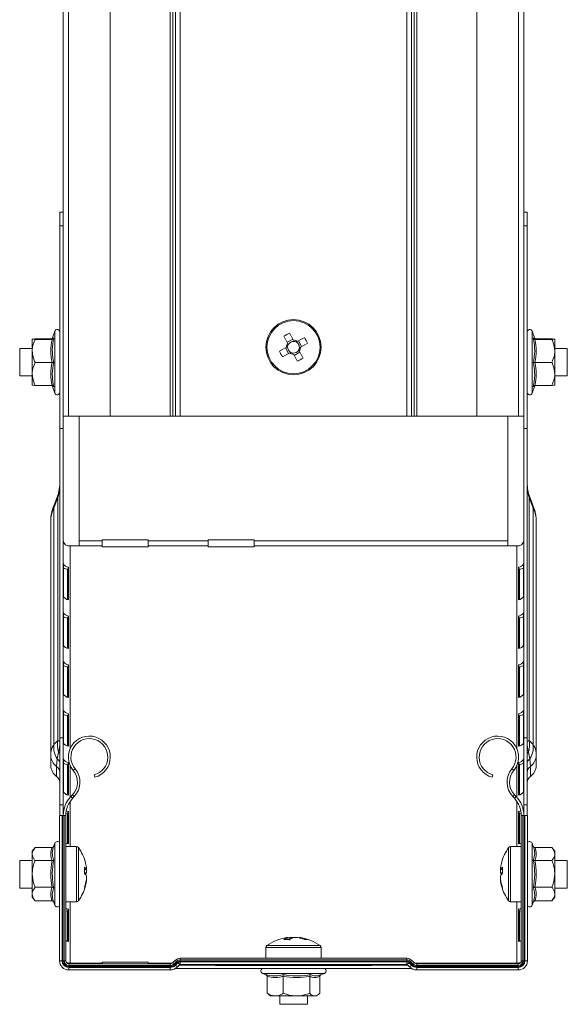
# Model space of a CAD drawing. Header units: millimetres. Extents: x 344 to 1077, y -1272 to 1089.
# Tile 13 of 14: x 958 to 1077, y 661 to 875. Entities that reach past the tile are written whole.
import ezdxf

# ---------------------------------------------------------------- set-up
doc = ezdxf.new("R2010")
doc.units = ezdxf.units.MM
doc.linetypes.add('K5LT32768', pattern=[0])
doc.linetypes.add('K5LT32769', pattern=[0])

msp = doc.modelspace()

# ---------------------------------------------------------------- linework, layer by layer
at = {"color": 7, "linetype": 'K5LT32768', "lineweight": 15}
for p, q in [((967.18, 1057.15), (967.18, 789.15)), ((968.3, 1057.15), (968.3, 789.15)), ((977.4, 789.15), (977.4, 1057.15)), ((990.37, 1057.15), (990.37, 789.15)), ((991.01, 1057.15), (991.01, 789.15)), ((991.52, 1057.15), (991.52, 789.15)), ((992.55, 1057.15), (992.55, 789.15)), ((1041.8, 1057.15), (1041.8, 789.15)), ((1042.83, 1057.15), (1042.83, 789.15)), ((1043.34, 1057.15), (1043.34, 789.15)), ((1043.98, 1057.15), (1043.98, 789.15)), ((1056.95, 1057.15), (1056.95, 789.15)), ((1066.05, 789.15), (1066.05, 1057.15)), ((1067.18, 1057.15), (1067.18, 789.15)), ((966.45, 833.48), (967.15, 833.48)), ((966.45, 830.48), (966.45, 833.48)), ((967.15, 833.48), (967.15, 830.48)), ((1067.2, 833.48), (1067.9, 833.48)), ((1067.2, 830.48), (1067.2, 833.48)), ((1067.9, 833.48), (1067.9, 830.48)), ((967.15, 830.48), (966.45, 830.48)), ((966.45, 830.48), (966.45, 786.48)), ((967.15, 830.48), (967.15, 786.48)), ((1067.9, 830.48), (1067.2, 830.48)), ((1067.2, 786.48), (1067.2, 830.48)), ((1067.9, 786.48), (1067.9, 830.48)), ((965.35, 807.63), (964.82, 806.15)), ((1069.53, 806.15), (1069, 807.63)), ((960.45, 805.9), (960.45, 805.9)), ((960.45, 805.9), (960.45, 803.34)), ((964.74, 805.94), (961.05, 805.94)), ((964.74, 805.86), (961.05, 805.86)), ((964.86, 806.14), (964.85, 806.14)), ((1017.03, 805.92), (1015.78, 805.24)), ((1018.94, 804.3), (1018.27, 805.55)), ((1069.5, 806.14), (1069.51, 806.14)), ((1069.61, 805.94), (1073.3, 805.94)), ((1069.66, 805.87), (1069.61, 805.86)), ((1069.61, 805.86), (1073.3, 805.86)), ((1073.9, 805.9), (1073.9, 805.9)), ((1073.9, 805.9), (1073.9, 803.34)), ((960.45, 803.9), (957.73, 803.9)), ((957.73, 803.9), (957.73, 797.9)), ((960.45, 803.34), (960.45, 798.34)), ((967.18, 803.9), (967.15, 803.9)), ((1015.41, 804), (1016.08, 802.75)), ((1017.32, 802.38), (1018.57, 803.06)), ((1067.2, 803.9), (1067.18, 803.9)), ((1076.63, 803.9), (1073.9, 803.9)), ((1073.9, 798.34), (1073.9, 803.34)), ((1076.63, 800.09), (1076.63, 803.9)), ((964.74, 800.82), (961.05, 800.82)), ((1069.61, 800.82), (1073.3, 800.82)), ((1076.63, 797.9), (1076.63, 800.09)), ((957.73, 797.9), (960.45, 797.9)), ((960.45, 795.9), (960.45, 798.34)), ((967.15, 797.9), (967.18, 797.9)), ((1067.18, 797.9), (1067.2, 797.9)), ((1073.9, 795.9), (1073.9, 798.34)), ((1073.9, 797.9), (1076.63, 797.9)), ((960.45, 795.9), (960.45, 795.9)), ((964.74, 795.86), (961.05, 795.86)), ((964.82, 795.64), (965.35, 794.17)), ((964.86, 795.66), (964.85, 795.66)), ((1069, 794.17), (1069.53, 795.65)), ((1069.5, 795.66), (1069.51, 795.66)), ((1069.61, 795.86), (1073.3, 795.86)), ((1073.9, 795.9), (1073.9, 795.9)), ((967.18, 789.15), (968.3, 789.15)), ((968.3, 789.15), (977.4, 789.15)), ((970.63, 789.15), (970.63, 762.06)), ((990.37, 789.15), (977.4, 789.15)), ((991.01, 789.15), (990.37, 789.15)), ((991.52, 789.15), (991.01, 789.15)), ((992.55, 789.15), (991.52, 789.15)), ((1041.8, 789.15), (992.55, 789.15)), ((1042.83, 789.15), (1041.8, 789.15)), ((1043.34, 789.15), (1042.83, 789.15)), ((1043.98, 789.15), (1043.34, 789.15)), ((1056.95, 789.15), (1043.98, 789.15)), ((1056.95, 789.15), (1066.05, 789.15)), ((1063.73, 789.15), (1063.73, 762.06)), ((1066.05, 789.15), (1067.18, 789.15)), ((966.45, 786.48), (967.15, 786.48)), ((966.45, 786.48), (966.45, 719.3)), ((967.15, 786.48), (967.15, 719.3)), ((1067.9, 786.48), (1067.2, 786.48)), ((1067.2, 719.3), (1067.2, 786.48)), ((1067.9, 719.3), (1067.9, 786.48)), ((966.03, 771.51), (965.15, 769.2)), ((965.95, 771.83), (965.21, 769.86)), ((966.03, 771.51), (966.03, 718.71)), ((1068.32, 718.71), (1068.32, 771.51)), ((1069.2, 769.2), (1068.32, 771.51)), ((1069.14, 769.86), (1068.4, 771.83)), ((965.15, 769.2), (965.15, 717.88)), ((965.21, 769.86), (965.18, 769.8)), ((1069.17, 769.81), (1069.14, 769.86)), ((1069.2, 717.88), (1069.2, 769.2)), ((964.45, 766.39), (964.45, 715.48)), ((1069.9, 715.48), (1069.9, 766.39)), ((970.63, 762.06), (975.63, 762.06)), ((970.63, 761), (970.63, 762.06)), ((985.63, 762.33), (975.63, 762.33)), ((975.63, 762.33), (975.63, 762.06)), ((975.63, 762.06), (975.63, 761)), ((985.63, 762.06), (985.63, 762.33)), ((985.63, 762.06), (998.63, 762.06)), ((985.63, 761), (985.63, 762.06)), ((1008.63, 762.33), (998.63, 762.33)), ((998.63, 762.33), (998.63, 762.06)), ((998.63, 762.06), (998.63, 761)), ((1008.63, 762.06), (1008.63, 762.33)), ((1008.63, 762.06), (1063.73, 762.06)), ((1008.63, 761), (1008.63, 762.06)), ((1063.73, 762.06), (1063.73, 761)), ((970.63, 761), (968.65, 761)), ((970.63, 761), (975.63, 761)), ((975.63, 761), (975.63, 760.81)), ((975.63, 760.81), (985.63, 760.81)), ((985.63, 760.81), (985.63, 761)), ((985.63, 761), (998.63, 761)), ((998.63, 761), (998.63, 760.81)), ((998.63, 760.81), (1008.63, 760.81)), ((1008.63, 760.81), (1008.63, 761)), ((1008.63, 761), (1063.73, 761)), ((1065.7, 761), (1063.73, 761)), ((967.2, 757.15), (967.2, 750.07)), ((1067.15, 750.07), (1067.15, 757.15)), ((968.29, 756.37), (968.12, 755.89)), ((968.12, 749.34), (968.12, 755.89)), ((968.29, 749.3), (968.29, 756.37)), ((1066.06, 756.37), (1066.06, 749.3)), ((1066.06, 756.37), (1066.23, 755.89)), ((1066.23, 755.89), (1066.23, 749.34)), ((967.2, 746.54), (967.2, 739.47)), ((1067.15, 739.47), (1067.15, 746.54)), ((968.29, 745.77), (968.12, 745.29)), ((968.12, 738.73), (968.12, 745.29)), ((968.29, 738.7), (968.29, 745.77)), ((1066.06, 745.77), (1066.06, 738.7)), ((1066.06, 745.77), (1066.23, 745.29)), ((1066.23, 745.29), (1066.23, 738.73)), ((967.2, 735.93), (967.2, 728.86)), ((1067.15, 728.86), (1067.15, 735.93)), ((968.29, 735.16), (968.12, 734.68)), ((968.12, 728.13), (968.12, 734.68)), ((968.29, 728.09), (968.29, 735.16)), ((1066.06, 735.16), (1066.06, 728.09)), ((1066.06, 735.16), (1066.23, 734.68)), ((1066.23, 734.68), (1066.23, 728.13)), ((967.2, 725.33), (967.2, 718.25)), ((1067.15, 718.25), (1067.15, 725.33)), ((968.29, 724.55), (968.12, 724.07)), ((968.12, 717.52), (968.12, 724.07)), ((968.29, 717.48), (968.29, 724.55)), ((1066.06, 724.55), (1066.06, 717.48)), ((1066.06, 724.55), (1066.23, 724.07)), ((1066.23, 724.07), (1066.23, 717.52)), ((965.15, 717.88), (966.03, 718.71)), ((966.45, 719.3), (967.15, 719.3)), ((966.45, 719.3), (966.45, 704.72)), ((967.15, 719.3), (967.15, 704.72)), ((1067.9, 719.3), (1067.2, 719.3)), ((1067.2, 704.72), (1067.2, 719.3)), ((1067.9, 704.72), (1067.9, 719.3)), ((1068.32, 718.71), (1069.2, 717.88)), ((964.45, 713.29), (964.45, 715.48)), ((965.75, 713.11), (965.87, 714.74)), ((965.87, 714.74), (966.18, 716.22)), ((967.2, 714.72), (967.2, 707.65)), ((1067.15, 707.65), (1067.15, 714.72)), ((1068.17, 716.22), (1068.48, 714.74)), ((1068.48, 714.74), (1068.6, 713.11)), ((1069.9, 715.48), (1069.9, 713.29)), ((965.75, 710.92), (965.75, 713.11)), ((968.29, 713.95), (968.12, 713.47)), ((968.12, 706.91), (968.12, 713.47)), ((968.29, 706.88), (968.29, 713.95)), ((969.35, 712.22), (969.77, 712.57)), ((1065, 712.22), (1064.58, 712.57)), ((1066.06, 713.95), (1066.06, 706.88)), ((1066.06, 713.95), (1066.23, 713.47)), ((1066.23, 713.47), (1066.23, 706.91)), ((1068.6, 713.11), (1068.6, 710.92)), ((974.03, 710.73), (973.89, 711.26)), ((1060.32, 710.73), (1060.47, 711.26)), ((969.17, 706.91), (968.83, 706.55)), ((968.83, 706.55), (969.22, 706.17)), ((969.17, 706.91), (969.57, 706.53)), ((969.57, 706.53), (969.22, 706.17)), ((1065.18, 706.91), (1064.78, 706.53)), ((1065.13, 706.17), (1064.78, 706.53)), ((1065.53, 706.55), (1065.13, 706.17)), ((1065.53, 706.55), (1065.18, 706.91)), ((966.45, 704.72), (967.15, 704.72)), ((966.45, 702.42), (966.45, 704.72)), ((967.15, 704.72), (967.15, 702.42)), ((967.2, 704.11), (967.2, 702.94)), ((1067.2, 704.72), (1067.9, 704.72)), ((1067.2, 702.42), (1067.2, 704.72)), ((1067.9, 704.72), (1067.9, 702.42)), ((966.38, 702.42), (966.38, 670.88)), ((966.93, 702.42), (966.38, 702.42)), ((966.93, 702.42), (966.93, 670.88)), ((967.11, 702.42), (966.93, 702.42)), ((967.11, 702.42), (967.11, 670.88)), ((967.36, 702.42), (967.11, 702.42)), ((967.36, 702.42), (967.36, 670.88)), ((967.73, 702.42), (967.36, 702.42)), ((967.73, 702.42), (967.73, 670.88)), ((968.29, 703.34), (968.12, 702.86)), ((968.12, 696.31), (968.12, 702.86)), ((968.29, 696.27), (968.29, 703.34)), ((1066.06, 703.34), (1066.06, 696.27)), ((1066.06, 703.34), (1066.23, 702.86)), ((1066.23, 702.86), (1066.23, 696.31)), ((1066.63, 670.88), (1066.63, 702.42)), ((1066.63, 702.42), (1066.99, 702.42)), ((1066.99, 670.88), (1066.99, 702.42)), ((1066.99, 702.42), (1067.24, 702.42)), ((1067.24, 670.88), (1067.24, 702.42)), ((1067.24, 702.42), (1067.43, 702.42)), ((1067.43, 702.42), (1067.98, 702.42)), ((1067.43, 670.88), (1067.43, 702.42)), ((1067.98, 670.88), (1067.98, 702.42)), ((961.05, 695.45), (960.45, 694.68)), ((964.74, 695.45), (961.05, 695.45)), ((965.35, 696.4), (965.1, 695.69)), ((970.05, 695.68), (967.73, 695.68)), ((1066.63, 695.68), (1064.3, 695.68)), ((1069.25, 695.69), (1069, 696.4)), ((1069.61, 695.45), (1073.3, 695.45)), ((1073.9, 694.68), (1073.3, 695.45)), ((960.45, 694.68), (960.45, 694.04)), ((960.45, 689.75), (960.45, 694.04)), ((1073.9, 694.04), (1073.9, 694.68)), ((1073.9, 689.75), (1073.9, 694.04)), ((960.45, 692.68), (957.73, 692.68)), ((957.73, 692.68), (957.73, 686.68)), ((964.74, 692.63), (961.05, 692.63)), ((972.21, 691.15), (972.21, 690.72)), ((1062.14, 690.72), (1062.14, 691.15)), ((1069.61, 692.63), (1073.3, 692.63)), ((1076.63, 692.68), (1073.9, 692.68)), ((1076.63, 686.68), (1076.63, 692.68)), ((960.45, 689.75), (960.45, 685.38)), ((971.81, 690.71), (972.21, 690.72)), ((972.21, 690), (971.81, 690.01)), ((972.21, 690), (972.21, 690.72)), ((972.21, 689.35), (972.21, 688.58)), ((1062.14, 690.73), (1062.14, 690)), ((1062.14, 690.72), (1062.54, 690.71)), ((1062.14, 688.58), (1062.14, 689.35)), ((1073.9, 685.38), (1073.9, 689.75)), ((957.73, 686.68), (960.45, 686.68)), ((964.74, 686.86), (961.05, 686.86)), ((972.21, 688.2), (972.21, 688.58)), ((1062.14, 688.58), (1062.14, 688.2)), ((1069.61, 686.86), (1073.3, 686.86)), ((1073.9, 686.68), (1076.63, 686.68)), ((960.45, 685.38), (960.45, 684.68)), ((960.45, 684.68), (961.05, 683.9)), ((1073.3, 683.9), (1073.9, 684.68)), ((1073.9, 684.68), (1073.9, 685.38)), ((964.74, 683.9), (961.05, 683.9)), ((965.11, 683.61), (965.35, 682.95)), ((967.73, 683.68), (970.05, 683.68)), ((1064.3, 683.68), (1066.63, 683.68)), ((1069, 682.95), (1069.24, 683.61)), ((1069.61, 683.9), (1073.3, 683.9)), ((968.29, 682.13), (968.12, 681.65)), ((968.12, 675.09), (968.12, 681.65)), ((968.29, 675.06), (968.29, 682.13)), ((1066.06, 682.13), (1066.06, 675.06)), ((1066.06, 682.13), (1066.23, 681.65)), ((1066.23, 681.65), (1066.23, 675.09)), ((1015.66, 675.91), (1015.91, 675.91)), ((1015.93, 675.51), (1015.91, 675.91)), ((1017.19, 675.91), (1016.34, 675.91)), ((1017.16, 675.91), (1018.01, 675.91)), ((1018.69, 675.91), (1018.44, 675.91)), ((1011.18, 673.75), (1011.18, 671.43)), ((1023.18, 671.43), (1023.18, 673.75)), ((966.93, 670.88), (966.38, 670.88)), ((967.11, 670.88), (966.93, 670.88)), ((967.36, 670.88), (967.11, 670.88)), ((967.73, 670.88), (967.36, 670.88)), ((968.38, 670.23), (968.38, 669.86)), ((968.38, 670.23), (990.37, 670.23)), ((968.38, 669.86), (968.38, 669.61)), ((968.38, 669.86), (990.37, 669.86)), ((968.38, 669.61), (968.38, 669.43)), ((968.38, 669.61), (990.37, 669.61)), ((968.38, 669.43), (968.38, 668.88)), ((968.38, 669.43), (990.37, 669.43)), ((968.65, 670.36), (970.63, 670.36)), ((970.63, 670.36), (975.63, 670.36)), ((970.63, 670.23), (970.63, 670.36)), ((985.63, 670.56), (975.63, 670.56)), ((975.63, 670.56), (975.63, 670.36)), ((975.63, 670.36), (975.63, 670.23)), ((985.63, 670.36), (985.63, 670.56)), ((985.63, 670.23), (985.63, 670.36)), ((990.37, 670.23), (990.37, 669.86)), ((990.37, 669.86), (990.37, 669.61)), ((990.37, 669.61), (990.37, 669.43)), ((990.37, 669.43), (990.37, 668.88)), ((991.01, 670.49), (991.52, 671)), ((991.27, 670.23), (991.78, 670.74)), ((991.27, 670.23), (991.45, 670.05)), ((991.45, 670.05), (991.96, 670.56)), ((991.58, 669.92), (992.09, 670.43)), ((991.58, 669.92), (991.97, 669.53)), ((991.78, 670.74), (991.96, 670.56)), ((991.97, 669.53), (992.48, 670.05)), ((992.09, 670.43), (992.48, 670.05)), ((992.36, 669.93), (999.89, 669.93)), ((992.55, 671.43), (992.55, 671.06)), ((992.55, 671.43), (1041.8, 671.43)), ((992.55, 671.06), (992.55, 670.81)), ((992.55, 671.06), (1041.8, 671.06)), ((992.55, 670.81), (992.55, 670.63)), ((992.55, 670.81), (1041.8, 670.81)), ((992.55, 670.63), (992.55, 670.08)), ((992.55, 670.63), (1041.8, 670.63)), ((992.55, 670.08), (1041.8, 670.08)), ((998.63, 670.06), (998.63, 669.93)), ((999.61, 670.06), (998.63, 670.06)), ((1007.18, 669.88), (1000.22, 669.88)), ((1027.18, 669.88), (1007.18, 669.88)), ((1034.13, 669.88), (1027.18, 669.88)), ((1034.46, 669.93), (1041.99, 669.93)), ((1041.8, 671.43), (1041.8, 671.06)), ((1041.8, 671.06), (1041.8, 670.81)), ((1041.8, 670.81), (1041.8, 670.63)), ((1041.8, 670.63), (1041.8, 670.08)), ((1042.26, 670.43), (1041.87, 670.05)), ((1041.87, 670.05), (1042.39, 669.53)), ((1042.26, 670.43), (1042.77, 669.92)), ((1042.57, 670.74), (1042.39, 670.56)), ((1042.39, 670.56), (1042.9, 670.05)), ((1042.77, 669.92), (1042.39, 669.53)), ((1042.57, 670.74), (1043.08, 670.23)), ((1042.83, 671), (1043.34, 670.49)), ((1043.08, 670.23), (1042.9, 670.05)), ((1043.98, 670.23), (1043.98, 669.86)), ((1043.98, 670.23), (1065.98, 670.23)), ((1043.98, 669.86), (1043.98, 669.61)), ((1043.98, 669.86), (1065.98, 669.86)), ((1043.98, 669.61), (1043.98, 669.43)), ((1043.98, 669.61), (1065.98, 669.61)), ((1043.98, 669.43), (1043.98, 668.88)), ((1043.98, 669.43), (1065.98, 669.43)), ((1063.73, 670.36), (1063.73, 670.23)), ((1063.73, 670.36), (1065.7, 670.36)), ((1065.98, 670.23), (1065.98, 669.86)), ((1065.98, 669.86), (1065.98, 669.61)), ((1065.98, 669.61), (1065.98, 669.43)), ((1065.98, 669.43), (1065.98, 668.88)), ((1066.63, 670.88), (1066.99, 670.88)), ((1066.99, 670.88), (1067.24, 670.88)), ((1067.24, 670.88), (1067.43, 670.88)), ((1067.43, 670.88), (1067.98, 670.88)), ((968.38, 668.88), (990.37, 668.88)), ((991.58, 669.23), (1042.77, 669.23)), ((1010.45, 668.13), (1011.27, 667.83)), ((1011.45, 667.51), (1011.45, 663.83)), ((1014.96, 667.51), (1014.96, 663.83)), ((1020.69, 667.51), (1020.69, 663.83)), ((1022.87, 667.75), (1023.9, 668.13)), ((1022.9, 667.51), (1022.9, 663.83)), ((1043.98, 668.88), (1065.98, 668.88)), ((1011.76, 663.55), (1012.18, 663.23)), ((1012.18, 663.23), (1013.21, 663.23)), ((1013.21, 663.23), (1017.83, 663.23)), ((1014.18, 663.23), (1014.18, 661.43)), ((1021.79, 663.23), (1017.83, 663.23)), ((1020.18, 661.43), (1020.18, 663.23)), ((1021.79, 663.23), (1022.18, 663.23)), ((1022.18, 663.23), (1022.59, 663.55)), ((1014.18, 661.43), (1019.81, 661.43)), ((1019.81, 661.43), (1020.18, 661.43))]:
    msp.add_line(p, q, dxfattribs=at)
at = {"color": 8, "linetype": 'K5LT32769', "lineweight": 15, "true_color": 0x808080}
for p, q in [((965.35, 794.17), (965.35, 807.63)), ((1069, 807.63), (1069, 794.17)), ((968.65, 761), (968.65, 716.88)), ((1065.7, 761), (1065.7, 716.88)), ((968.65, 713.37), (968.65, 706.36)), ((1065.7, 713.37), (1065.7, 706.36)), ((968.65, 705.46), (968.65, 695.68)), ((1065.7, 705.46), (1065.7, 695.68)), ((965.35, 689.77), (965.35, 696.4)), ((970.05, 695.68), (970.05, 683.68)), ((970.49, 695.45), (970.49, 683.9)), ((1063.86, 684.12), (1063.86, 695.45)), ((1064.3, 683.9), (1064.3, 695.68)), ((1069, 696.4), (1069, 682.95)), ((965.35, 682.95), (965.35, 689.77)), ((968.65, 683.68), (968.65, 670.36)), ((1063.86, 683.9), (1063.86, 684.12)), ((1064.3, 683.68), (1064.3, 683.9)), ((1065.7, 683.68), (1065.7, 670.36)), ((1011.18, 673.75), (1022.45, 673.75)), ((1011.4, 674.19), (1022.25, 674.19)), ((1022.25, 674.19), (1022.95, 674.19)), ((1022.45, 673.75), (1023.18, 673.75)), ((968.65, 670.36), (968.65, 670.23)), ((985.63, 670.36), (990.86, 670.36)), ((1007.18, 669.88), (1007.18, 670.08)), ((1027.18, 670.08), (1027.18, 669.88)), ((1043.5, 670.36), (1063.73, 670.36)), ((1065.7, 670.36), (1065.7, 670.23)), ((1023.39, 668.13), (1010.45, 668.13)), ((1023.9, 668.13), (1023.39, 668.13))]:
    msp.add_line(p, q, dxfattribs=at)
at = {"color": 7, "linetype": 'K5LT32768', "const_width": 0.15}
for points in [[(1015.08, 806.53), (1015.18, 806.34), (1015.28, 806.15), (1015.39, 805.96), (1015.49, 805.77), (1015.6, 805.57), (1015.7, 805.38), (1015.81, 805.18), (1015.91, 804.99)], [(1017.16, 805.66), (1017.06, 805.86), (1016.95, 806.05), (1016.85, 806.25), (1016.74, 806.44), (1016.64, 806.64), (1016.53, 806.83), (1016.43, 807.02), (1016.33, 807.21)], [(1019.56, 806.25), (1019.37, 806.14), (1019.18, 806.04), (1018.99, 805.94), (1018.79, 805.83), (1018.6, 805.73), (1018.41, 805.62), (1018.21, 805.52), (1018.01, 805.41)], [(1015.66, 804.14), (1015.47, 804.03), (1015.27, 803.92), (1015.08, 803.82), (1014.88, 803.71), (1014.69, 803.61), (1014.5, 803.51), (1014.31, 803.4), (1014.12, 803.3)], [(1018.69, 804.16), (1018.89, 804.27), (1019.08, 804.37), (1019.28, 804.48), (1019.47, 804.58), (1019.66, 804.69), (1019.85, 804.79), (1020.04, 804.89), (1020.23, 805)], [(1014.79, 802.05), (1014.98, 802.15), (1015.17, 802.26), (1015.37, 802.36), (1015.56, 802.47), (1015.75, 802.57), (1015.95, 802.68), (1016.14, 802.78), (1016.34, 802.89)], [(1017.19, 802.63), (1017.29, 802.44), (1017.4, 802.24), (1017.51, 802.05), (1017.61, 801.86), (1017.71, 801.66), (1017.82, 801.47), (1017.92, 801.28), (1018.02, 801.09)], [(1019.27, 801.77), (1019.17, 801.96), (1019.07, 802.15), (1018.96, 802.34), (1018.86, 802.53), (1018.75, 802.72), (1018.65, 802.92), (1018.54, 803.11), (1018.44, 803.31)], [(968.12, 702.86), (967.84, 702.92), (967.75, 702.95)], [(1066.6, 702.95), (1066.51, 702.92), (1066.23, 702.86)], [(968.12, 681.65), (967.84, 681.71), (967.73, 681.75)], [(1066.63, 681.75), (1066.51, 681.71), (1066.23, 681.65)], [(991.01, 670.49), (991.02, 670.48), (991.03, 670.47), (991.05, 670.45), (991.08, 670.42), (991.12, 670.38), (991.16, 670.34), (991.21, 670.29), (991.27, 670.23)], [(991.45, 670.05), (991.48, 670.02), (991.5, 670), (991.52, 669.98), (991.54, 669.96), (991.56, 669.94), (991.57, 669.93), (991.57, 669.93), (991.58, 669.92)], [(991.52, 671), (991.53, 671), (991.54, 670.98), (991.56, 670.96), (991.59, 670.93), (991.63, 670.9), (991.67, 670.85), (991.72, 670.8), (991.78, 670.74)], [(991.96, 670.56), (991.99, 670.54), (992.01, 670.51), (992.04, 670.49), (992.05, 670.47), (992.07, 670.45), (992.08, 670.44), (992.09, 670.44), (992.09, 670.43)], [(1042.39, 670.56), (1042.36, 670.54), (1042.34, 670.51), (1042.31, 670.49), (1042.3, 670.47), (1042.28, 670.45), (1042.27, 670.44), (1042.26, 670.44), (1042.26, 670.43)], [(1042.83, 671), (1042.82, 671), (1042.81, 670.98), (1042.79, 670.96), (1042.76, 670.93), (1042.72, 670.9), (1042.68, 670.85), (1042.63, 670.8), (1042.57, 670.74)], [(1042.9, 670.05), (1042.87, 670.02), (1042.85, 670), (1042.83, 669.98), (1042.81, 669.96), (1042.79, 669.94), (1042.78, 669.93), (1042.78, 669.93), (1042.77, 669.92)], [(1043.34, 670.49), (1043.34, 670.48), (1043.32, 670.47), (1043.3, 670.45), (1043.27, 670.42), (1043.23, 670.38), (1043.19, 670.34), (1043.14, 670.29), (1043.08, 670.23)]]:
    msp.add_lwpolyline(points, dxfattribs=at)
at = {"color": 7, "linetype": 'K5LT32768', "lineweight": 15}
for radius in [6, 5.77]:
    msp.add_circle((1017.18, 804.15), radius, dxfattribs=at)
for centre, radius, start, end in [((965.89, 807.43), 0.567, 0, 160), ((1026.24, 787.4), 22.15, 116.594, 120.2684), ((1068.46, 807.43), 0.567, 20, 180), ((1017.18, 804.15), 1.51, 146.3899, 180.4721), ((1017.18, 804.15), 1.28, 174.7568, 242.1053), ((1017.18, 804.15), 1.28, 152.1053, 174.7568), ((1017.18, 804.15), 1.28, 84.7568, 152.1053), ((1017.18, 804.15), 1.51, 56.3899, 90.4721), ((1017.18, 804.15), 1.28, 62.1053, 84.7568), ((1017.18, 804.15), 1.28, 354.7568, 62.1053), ((1017.18, 804.15), 1.51, 326.3899, 0.4721), ((1000.42, 795.08), 22.16, 26.5952, 30.2672), ((1033.92, 813.21), 22.14, 206.5936, 210.2688), ((1017.18, 804.15), 1.51, 236.3899, 270.4721), ((1017.18, 804.15), 1.28, 242.1053, 264.7568), ((1017.18, 804.15), 1.28, 264.7568, 332.1053), ((1017.18, 804.15), 1.28, 332.1053, 354.7568), ((1008.11, 820.9), 22.15, 296.5945, 300.2679), ((965.89, 794.37), 0.567, 200, 0), ((1068.46, 794.37), 0.567, 180, 340), ((968.47, 762.33), 1.34, 191.4222, 278.0496), ((1065.88, 762.33), 1.34, 261.95, 348.5788), ((968.43, 757.72), 1.36, 205.232, 264.239), ((1065.92, 757.72), 1.36, 275.7623, 334.7668), ((968.54, 758.44), 2.58, 238.6415, 260.5906), ((1065.81, 758.44), 2.58, 279.41, 301.3572), ((968.43, 750.65), 1.36, 205.2323, 264.2387), ((1065.92, 750.65), 1.36, 275.7626, 334.7665), ((968.43, 747.12), 1.36, 205.232, 264.239), ((1065.92, 747.12), 1.36, 275.7623, 334.7668), ((968.54, 747.83), 2.58, 238.6415, 260.5906), ((1065.81, 747.84), 2.58, 279.41, 301.3572), ((968.43, 740.05), 1.36, 205.2323, 264.2387), ((1065.92, 740.05), 1.36, 275.7626, 334.7665), ((968.43, 736.51), 1.36, 205.232, 264.239), ((1065.92, 736.51), 1.36, 275.7623, 334.7668), ((968.54, 737.23), 2.58, 238.6415, 260.5906), ((1065.81, 737.23), 2.58, 279.41, 301.3572), ((968.43, 729.44), 1.36, 205.2319, 264.2393), ((1065.92, 729.44), 1.36, 275.762, 334.7668), ((968.43, 725.9), 1.36, 205.2322, 264.239), ((1065.92, 725.9), 1.36, 275.7623, 334.7665), ((968.54, 726.62), 2.58, 238.6426, 260.5899), ((1065.81, 726.62), 2.58, 279.4108, 301.3561), ((971.01, 717.76), 5.07, 169.1492, 197.7211), ((972.85, 715.13), 4.55, 285, 219.6825), ((972.85, 715.13), 4, 285, 219.6825), ((1061.5, 715.13), 4.55, 320.3175, 255), ((1061.5, 715.13), 4, 320.3175, 255), ((1063.34, 717.76), 5.07, 342.2782, 10.8508), ((969.98, 717.34), 4.86, 173.6188, 212.3107), ((968.43, 718.83), 1.36, 205.2319, 264.2393), ((1065.92, 718.83), 1.36, 275.762, 334.7668), ((1064.37, 717.34), 4.86, 327.6893, 6.3807), ((967.51, 715.61), 3.06, 182.396, 234.9051), ((965.18, 713.67), 1.28, 3.5973, 56.9348), ((965.47, 715.54), 0.983, 1.7514, 43.5293), ((968.43, 715.3), 1.36, 205.2322, 264.239), ((1065.92, 715.3), 1.36, 275.7623, 334.7665), ((1068.88, 715.54), 0.983, 136.4725, 178.2467), ((1069.17, 713.67), 1.28, 123.0672, 176.4008), ((1066.84, 715.61), 3.06, 305.0952, 357.6043), ((967.51, 713.42), 3.06, 182.396, 234.9051), ((964.8, 711.75), 1.65, 2.3966, 54.9038), ((968.54, 716.02), 2.58, 238.6426, 260.5899), ((966.27, 709.67), 4, 316.4642, 39.6825), ((966.27, 709.67), 4.55, 316.4642, 39.6825), ((1068.08, 709.67), 4.55, 140.3175, 223.5358), ((1068.08, 709.67), 4, 140.3175, 223.5358), ((1065.81, 716.02), 2.58, 279.4108, 301.3561), ((1069.55, 711.75), 1.65, 125.0947, 177.6039), ((1066.84, 713.42), 3.06, 305.0952, 357.6042), ((964.8, 709.56), 1.65, 2.3965, 54.9037), ((1069.55, 709.56), 1.65, 125.0948, 177.604), ((973.18, 702.42), 6, 136.4642, 180), ((968.43, 708.23), 1.36, 205.2319, 264.2393), ((973.18, 702.42), 5.45, 136.4642, 180), ((1061.18, 702.42), 5.45, 0, 43.5358), ((1061.18, 702.42), 6, 0, 43.5358), ((1065.92, 708.23), 1.36, 275.762, 334.7668), ((968.08, 704.44), 0.943, 200.1549, 218.8088), ((968.6, 705.16), 1.85, 245.3432, 260.2588), ((1065.75, 705.16), 1.85, 279.7444, 294.6537), ((965.89, 696.21), 0.567, 30.4036, 160), ((968.58, 698.03), 1.79, 241.2496, 260.5006), ((970.05, 695.14), 0.54, 35.2515, 90), ((962.33, 689.68), 10, 15.2435, 35.2515), ((1072.03, 689.68), 10, 144.7485, 164.7527), ((1064.3, 695.14), 0.54, 90, 144.7485), ((1065.77, 698.03), 1.79, 279.5006, 298.7502), ((1068.46, 696.21), 0.567, 20, 149.5964), ((970.87, 689.99), 1.52, 28.5086, 52.0212), ((961.59, 690.51), 10.24, 356.1735, 3.8265), ((963.01, 689.86), 9.29, 8.0041, 15.245), ((1071.35, 689.86), 9.3, 164.7513, 171.9944), ((1063.48, 689.99), 1.52, 127.9747, 151.4815), ((1072.77, 690.51), 10.25, 176.1744, 183.8256), ((970.87, 688.63), 1.52, 28.5085, 52.0211), ((971.03, 690.61), 1.33, 315.1012, 332.3793), ((1063.32, 690.62), 1.33, 207.6316, 224.9153), ((1063.48, 688.63), 1.52, 127.9748, 151.4814), ((962.33, 689.68), 10, 324.7485, 344.7565), ((963, 689.87), 9.3, 341.2803, 351.9934), ((963, 689.49), 9.3, 341.2802, 351.9934), ((971.02, 686.7), 0.816, 346.4085, 13.5915), ((1071.35, 689.88), 9.3, 188.0079, 198.7179), ((1071.35, 689.49), 9.3, 188.0079, 198.7179), ((1072.03, 689.68), 10, 195.2473, 215.2515), ((1063.33, 686.7), 0.816, 166.408, 193.592), ((965.89, 683.14), 0.567, 200, 329.5964), ((968.58, 683.89), 1.79, 241.2495, 260.5007), ((970.05, 684.22), 0.54, 270, 324.7485), ((1064.3, 684.22), 0.54, 215.2515, 270), ((1065.77, 683.89), 1.79, 279.5005, 298.7503), ((1068.46, 683.14), 0.567, 210.4036, 340), ((1017.18, 666.03), 10, 98.7103, 125.2515), ((1016.72, 673.15), 2.87, 106.3787, 124.9429), ((1017.52, 668.2), 7.8, 98.7506, 101.9211), ((1017.97, 673.15), 2.87, 106.3795, 124.9421), ((1016.81, 668.11), 7.89, 69.6199, 81.2211), ((1017.18, 666.03), 10, 54.7485, 81.2897), ((1017.49, 668.11), 7.89, 69.6199, 81.2211), ((968.58, 676.82), 1.79, 241.2498, 260.5005), ((1011.72, 673.75), 0.54, 125.2515, 180), ((1015.7, 666.98), 8.55, 85.8113, 94.1887), ((1019.89, 673.02), 2.51, 82.2706, 97.7294), ((1022.64, 673.75), 0.54, 0, 54.7485), ((1065.77, 676.82), 1.79, 279.5007, 298.75), ((968.38, 670.88), 2, 180, 270), ((968.38, 670.88), 1.45, 180, 270), ((968.38, 670.88), 1.27, 180, 270), ((968.38, 670.88), 1.02, 180, 270), ((968.38, 670.88), 0.65, 180, 270), ((968.63, 672.3), 1.93, 244.9955, 270.6266), ((990.37, 671.13), 0.9, 270, 315), ((990.37, 671.13), 1.27, 270, 315), ((990.37, 671.13), 1.52, 270, 315), ((990.37, 671.13), 1.7, 270, 315), ((990.37, 671.13), 2.25, 270, 315), ((992.55, 669.98), 1.45, 90, 135), ((992.55, 669.98), 1.08, 90, 135), ((992.55, 669.98), 0.833, 90, 135), ((992.55, 669.98), 0.65, 90, 135), ((992.55, 669.98), 0.1, 90, 135), ((1000.22, 670.98), 1.1, 236.0275, 270), ((1034.13, 670.98), 1.1, 270, 305.0968), ((1041.8, 669.98), 1.45, 45, 90), ((1041.8, 669.98), 1.08, 45, 90), ((1041.8, 669.98), 0.833, 45, 90), ((1041.8, 669.98), 0.65, 45, 90), ((1041.8, 669.98), 0.1, 45, 90), ((1043.98, 671.13), 2.25, 225, 270), ((1043.98, 671.13), 1.7, 225, 270), ((1043.98, 671.13), 1.52, 225, 270), ((1043.98, 671.13), 1.27, 225, 270), ((1043.98, 671.13), 0.9, 225, 270), ((1065.72, 672.29), 1.93, 269.3526, 295.0257), ((1065.98, 670.88), 2, 270, 0), ((1065.98, 670.88), 1.45, 270, 0), ((1065.98, 670.88), 1.27, 270, 0), ((1065.98, 670.88), 1.02, 270, 0), ((1065.98, 670.88), 0.65, 270, 0), ((1010.64, 668.66), 0.567, 90, 250), ((1023.71, 668.66), 0.567, 290, 90)]:
    msp.add_arc(centre, radius, start, end, dxfattribs=at)
at = {"color": 8, "linetype": 'K5LT32769', "lineweight": 15, "true_color": 0x808080}
for centre, radius, start, end in [((966.32, 771.75), 0.373, 166.8467, 220.2201), ((1068.05, 771.75), 0.36, 318.7628, 14.1356), ((966.06, 769.46), 0.944, 158.643, 196.146), ((1068.29, 769.46), 0.943, 343.8402, 21.6568)]:
    msp.add_arc(centre, radius, start, end, dxfattribs=at)
at = {"color": 7, "linetype": 'K5LT32768', "lineweight": 15}
for points, knots in [([(961.05, 805.94), (960.96, 805.94), (960.62, 805.92), (960.52, 805.91), (960.45, 805.9)], [0, 0, 0, 0, 0.263254, 1, 1, 1, 1]), ([(960.45, 805.9), (960.46, 805.9), (960.48, 805.88), (960.74, 805.87), (961.04, 805.86), (961.05, 805.86)], [0, 0, 0, 0, 0.148486, 0.965572, 1, 1, 1, 1]), ([(961.05, 805.86), (960.78, 805.12), (960.47, 804.29), (960.45, 803.43), (960.45, 803.34)], [0, 0, 0, 0, 0.896038, 1, 1, 1, 1]), ([(964.74, 805.86), (964.61, 805.87), (964.34, 805.9), (964.6, 805.93), (964.74, 805.94)], [0, 0, 0, 0, 0.492149, 1, 1, 1, 1]), ([(964.74, 800.82), (964.61, 801.64), (964.34, 803.32), (964.6, 805), (964.74, 805.86)], [0, 0, 0, 0, 0.49215, 1, 1, 1, 1]), ([(964.85, 806.13), (964.84, 806.1), (964.81, 806.03), (964.74, 805.97), (964.68, 805.93), (964.64, 805.92), (964.64, 805.92), (964.64, 805.92)], [0, 0, 0, 0, 0.113336, 0.253692, 0.409884, 0.649497, 1, 1, 1, 1]), ([(965.11, 806.11), (965.11, 806.11), (965.1, 806.07), (965.05, 806), (964.97, 805.92), (964.86, 805.87), (964.78, 805.86), (964.74, 805.86)], [0, 0, 0, 0, 0.007913, 0.267536, 0.528608, 0.7638, 1, 1, 1, 1]), ([(965.11, 806.11), (965.07, 805.9), (964.86, 804.86), (964.72, 803.07), (964.99, 801.53), (965.11, 800.81)], [0, 0, 0, 0, 0.118084, 0.592257, 1, 1, 1, 1]), ([(1069.24, 800.81), (1069.28, 801.02), (1069.49, 802.05), (1069.63, 803.83), (1069.36, 805.39), (1069.24, 806.11)], [0, 0, 0, 0, 0.118084, 0.592259, 1, 1, 1, 1]), ([(1069.61, 805.86), (1069.57, 805.86), (1069.49, 805.87), (1069.39, 805.92), (1069.3, 806), (1069.25, 806.07), (1069.24, 806.11), (1069.24, 806.11)], [0, 0, 0, 0, 0.236174, 0.471395, 0.73245, 0.992077, 1, 1, 1, 1]), ([(1069.72, 805.93), (1069.71, 805.92), (1069.71, 805.92), (1069.63, 805.96), (1069.54, 806.03), (1069.51, 806.11), (1069.5, 806.14)], [0, 0, 0, 0, 0.506068, 0.723418, 0.899783, 1, 1, 1, 1]), ([(1069.61, 805.86), (1069.74, 805.03), (1070.01, 803.35), (1069.75, 801.67), (1069.61, 800.82)], [0, 0, 0, 0, 0.492147, 1, 1, 1, 1]), ([(1073.3, 805.94), (1073.39, 805.94), (1073.74, 805.92), (1073.83, 805.91), (1073.9, 805.9)], [0, 0, 0, 0, 0.263255, 1, 1, 1, 1]), ([(1073.9, 805.9), (1073.89, 805.9), (1073.87, 805.88), (1073.61, 805.87), (1073.31, 805.86), (1073.3, 805.86)], [0, 0, 0, 0, 0.148486, 0.96557, 1, 1, 1, 1]), ([(1073.9, 803.34), (1073.82, 804.03), (1073.72, 804.89), (1073.37, 805.7), (1073.3, 805.86)], [0, 0, 0, 0, 0.801463, 1, 1, 1, 1]), ([(960.45, 803.34), (960.53, 802.65), (960.64, 801.78), (960.98, 800.98), (961.05, 800.82)], [0, 0, 0, 0, 0.801459, 1, 1, 1, 1]), ([(1073.3, 800.82), (1073.57, 801.56), (1073.88, 802.39), (1073.9, 803.25), (1073.9, 803.34)], [0, 0, 0, 0, 0.896034, 1, 1, 1, 1]), ([(961.05, 800.82), (960.78, 800.09), (960.47, 799.27), (960.45, 798.43), (960.45, 798.34)], [0, 0, 0, 0, 0.896035, 1, 1, 1, 1]), ([(964.74, 795.86), (964.61, 796.67), (964.34, 798.33), (964.6, 799.98), (964.74, 800.82)], [0, 0, 0, 0, 0.492148, 1, 1, 1, 1]), ([(965.11, 800.81), (965.11, 800.81), (965.1, 800.81), (965.05, 800.82), (964.97, 800.82), (964.86, 800.82), (964.78, 800.82), (964.74, 800.82)], [0, 0, 0, 0, 0.007911, 0.267528, 0.528601, 0.763799, 1, 1, 1, 1]), ([(965.11, 800.81), (965.07, 800.61), (964.86, 799.6), (964.72, 797.85), (964.99, 796.31), (965.11, 795.6)], [0, 0, 0, 0, 0.118083, 0.592258, 1, 1, 1, 1]), ([(1069.24, 800.81), (1069.24, 800.81), (1069.25, 800.81), (1069.3, 800.82), (1069.39, 800.82), (1069.49, 800.82), (1069.57, 800.82), (1069.61, 800.82)], [0, 0, 0, 0, 0.007922, 0.267542, 0.528598, 0.763825, 1, 1, 1, 1]), ([(1069.24, 795.6), (1069.28, 795.81), (1069.49, 796.83), (1069.63, 798.59), (1069.36, 800.11), (1069.24, 800.81)], [0, 0, 0, 0, 0.118084, 0.592259, 1, 1, 1, 1]), ([(1069.61, 800.82), (1069.74, 800), (1070.01, 798.35), (1069.75, 796.7), (1069.61, 795.86)], [0, 0, 0, 0, 0.492148, 1, 1, 1, 1]), ([(1073.9, 798.34), (1073.82, 799.02), (1073.72, 799.87), (1073.37, 800.66), (1073.3, 800.82)], [0, 0, 0, 0, 0.801464, 1, 1, 1, 1]), ([(960.45, 798.34), (960.53, 797.66), (960.64, 796.81), (960.98, 796.02), (961.05, 795.86)], [0, 0, 0, 0, 0.80146, 1, 1, 1, 1]), ([(1073.3, 795.86), (1073.57, 796.59), (1073.88, 797.4), (1073.9, 798.25), (1073.9, 798.34)], [0, 0, 0, 0, 0.896039, 1, 1, 1, 1]), ([(960.45, 795.9), (960.46, 795.9), (960.48, 795.88), (960.74, 795.87), (961.04, 795.86), (961.05, 795.86)], [0, 0, 0, 0, 0.148485, 0.965572, 1, 1, 1, 1]), ([(964.74, 795.86), (964.78, 795.86), (964.86, 795.85), (964.97, 795.79), (965.05, 795.71), (965.1, 795.64), (965.11, 795.6), (965.11, 795.6)], [0, 0, 0, 0, 0.236201, 0.471406, 0.732475, 0.992086, 1, 1, 1, 1]), ([(1069.24, 795.6), (1069.24, 795.6), (1069.25, 795.64), (1069.3, 795.71), (1069.39, 795.79), (1069.49, 795.85), (1069.57, 795.86), (1069.61, 795.86)], [0, 0, 0, 0, 0.007924, 0.267539, 0.528591, 0.763825, 1, 1, 1, 1]), ([(1069.5, 795.66), (1069.51, 795.7), (1069.55, 795.77), (1069.62, 795.83), (1069.68, 795.86), (1069.72, 795.87), (1069.71, 795.87), (1069.71, 795.87)], [0, 0, 0, 0, 0.131353, 0.276272, 0.44026, 0.696895, 1, 1, 1, 1]), ([(1073.9, 795.9), (1073.89, 795.9), (1073.87, 795.88), (1073.61, 795.87), (1073.31, 795.86), (1073.3, 795.86)], [0, 0, 0, 0, 0.148485, 0.96557, 1, 1, 1, 1]), ([(966.45, 774.96), (966.45, 774.7), (966.43, 773.84), (966.27, 772.78), (966.01, 772.04), (965.94, 771.85)], [0, 0, 0, 0, 0.245898, 0.803947, 1, 1, 1, 1]), ([(966.45, 774.96), (966.45, 774.95), (966.45, 774.37), (966.4, 773.2), (966.15, 772.07), (966.03, 771.51)], [0, 0, 0, 0, 0.004489, 0.506465, 1, 1, 1, 1]), ([(1068.4, 771.84), (1068.38, 771.88), (1068.19, 772.41), (1067.96, 773.46), (1067.92, 774.48), (1067.9, 774.96)], [0, 0, 0, 0, 0.042068, 0.545923, 1, 1, 1, 1]), ([(1068.32, 771.51), (1068.2, 772.07), (1067.95, 773.2), (1067.9, 774.37), (1067.9, 774.95), (1067.9, 774.96)], [0, 0, 0, 0, 0.493535, 0.995511, 1, 1, 1, 1]), ([(965.19, 769.8), (965.15, 769.72), (964.91, 769.15), (964.62, 768.1), (964.42, 767.03), (964.47, 766.47), (964.47, 766.4)], [0, 0, 0, 0, 0.074936, 0.518132, 0.936354, 1, 1, 1, 1]), ([(965.15, 769.2), (964.9, 768.59), (964.51, 767.63), (964.47, 766.72), (964.45, 766.39)], [0, 0, 0, 0, 0.634778, 1, 1, 1, 1]), ([(1069.88, 766.59), (1069.86, 766.95), (1069.82, 767.78), (1069.55, 768.85), (1069.26, 769.54), (1069.15, 769.8)], [0, 0, 0, 0, 0.328011, 0.753162, 1, 1, 1, 1]), ([(1069.9, 766.39), (1069.88, 766.72), (1069.84, 767.63), (1069.45, 768.59), (1069.2, 769.2)], [0, 0, 0, 0, 0.365222, 1, 1, 1, 1]), ([(966.03, 718.71), (966.15, 718.67), (966.4, 718.58), (966.45, 718.45), (966.45, 718.39), (966.45, 718.39)], [0, 0, 0, 0, 0.493536, 0.995515, 1, 1, 1, 1]), ([(1067.9, 718.39), (1067.9, 718.39), (1067.9, 718.45), (1067.95, 718.58), (1068.2, 718.67), (1068.32, 718.71)], [0, 0, 0, 0, 0.004485, 0.506464, 1, 1, 1, 1]), ([(964.45, 715.48), (964.47, 715.8), (964.51, 716.69), (964.9, 717.42), (965.15, 717.88)], [0, 0, 0, 0, 0.365223, 1, 1, 1, 1]), ([(966.18, 716.22), (966.32, 716.94), (966.45, 717.66), (966.45, 718.38), (966.45, 718.39)], [0, 0, 0, 0, 0.994188, 1, 1, 1, 1]), ([(1067.9, 718.39), (1067.9, 718.38), (1067.9, 717.66), (1068.03, 716.94), (1068.17, 716.22)], [0, 0, 0, 0, 0.005812, 1, 1, 1, 1]), ([(1069.2, 717.88), (1069.45, 717.42), (1069.84, 716.69), (1069.88, 715.8), (1069.9, 715.48)], [0, 0, 0, 0, 0.634777, 1, 1, 1, 1]), ([(961.05, 695.45), (960.78, 695.03), (960.47, 694.57), (960.45, 694.09), (960.45, 694.04)], [0, 0, 0, 0, 0.896038, 1, 1, 1, 1]), ([(964.74, 692.63), (964.61, 693.09), (964.34, 694.03), (964.6, 694.97), (964.74, 695.45)], [0, 0, 0, 0, 0.492148, 1, 1, 1, 1]), ([(965.11, 695.74), (965.11, 695.74), (965.1, 695.7), (965.05, 695.62), (964.97, 695.53), (964.86, 695.46), (964.78, 695.45), (964.74, 695.45)], [0, 0, 0, 0, 0.007908, 0.267528, 0.528601, 0.763799, 1, 1, 1, 1]), ([(965.11, 695.74), (965.07, 695.62), (964.86, 695.04), (964.72, 694.03), (964.99, 693.18), (965.11, 692.78)], [0, 0, 0, 0, 0.118084, 0.592258, 1, 1, 1, 1]), ([(1069.24, 692.78), (1069.28, 692.9), (1069.49, 693.46), (1069.63, 694.45), (1069.36, 695.33), (1069.24, 695.74)], [0, 0, 0, 0, 0.118082, 0.592259, 1, 1, 1, 1]), ([(1069.24, 695.74), (1069.24, 695.74), (1069.25, 695.7), (1069.3, 695.62), (1069.39, 695.53), (1069.49, 695.46), (1069.57, 695.45), (1069.61, 695.45)], [0, 0, 0, 0, 0.007918, 0.267542, 0.528597, 0.763825, 1, 1, 1, 1]), ([(1069.61, 695.45), (1069.74, 694.99), (1070.01, 694.05), (1069.75, 693.11), (1069.61, 692.63)], [0, 0, 0, 0, 0.492148, 1, 1, 1, 1]), ([(1073.9, 694.04), (1073.82, 694.43), (1073.72, 694.91), (1073.37, 695.36), (1073.3, 695.45)], [0, 0, 0, 0, 0.801462, 1, 1, 1, 1]), ([(960.45, 694.04), (960.53, 693.65), (960.64, 693.17), (960.98, 692.72), (961.05, 692.63)], [0, 0, 0, 0, 0.801462, 1, 1, 1, 1]), ([(1073.3, 692.63), (1073.57, 693.05), (1073.88, 693.51), (1073.9, 693.99), (1073.9, 694.04)], [0, 0, 0, 0, 0.896038, 1, 1, 1, 1]), ([(960.45, 689.75), (960.46, 689.89), (960.48, 690.84), (960.74, 691.82), (961.04, 692.6), (961.05, 692.63)], [0, 0, 0, 0, 0.148485, 0.965572, 1, 1, 1, 1]), ([(964.74, 686.86), (964.61, 687.81), (964.34, 689.73), (964.6, 691.65), (964.74, 692.63)], [0, 0, 0, 0, 0.492148, 1, 1, 1, 1]), ([(964.74, 692.63), (964.78, 692.63), (964.86, 692.64), (964.97, 692.67), (965.05, 692.72), (965.1, 692.76), (965.11, 692.78), (965.11, 692.78)], [0, 0, 0, 0, 0.236202, 0.471409, 0.732482, 0.992109, 1, 1, 1, 1]), ([(965.11, 692.78), (965.07, 692.55), (964.86, 691.36), (964.72, 689.31), (964.99, 687.54), (965.11, 686.72)], [0, 0, 0, 0, 0.118083, 0.592258, 1, 1, 1, 1]), ([(1069.24, 686.72), (1069.28, 686.95), (1069.49, 688.14), (1069.63, 690.18), (1069.36, 691.96), (1069.24, 692.78)], [0, 0, 0, 0, 0.118084, 0.592258, 1, 1, 1, 1]), ([(1069.24, 692.78), (1069.24, 692.78), (1069.25, 692.76), (1069.3, 692.72), (1069.39, 692.67), (1069.49, 692.64), (1069.57, 692.63), (1069.61, 692.63)], [0, 0, 0, 0, 0.007901, 0.267532, 0.528588, 0.763824, 1, 1, 1, 1]), ([(1069.61, 692.63), (1069.74, 691.68), (1070.01, 689.76), (1069.75, 687.84), (1069.61, 686.86)], [0, 0, 0, 0, 0.492148, 1, 1, 1, 1]), ([(1073.9, 689.75), (1073.89, 689.89), (1073.87, 690.84), (1073.61, 691.82), (1073.31, 692.6), (1073.3, 692.63)], [0, 0, 0, 0, 0.148485, 0.965571, 1, 1, 1, 1]), ([(961.05, 686.86), (960.96, 687.1), (960.62, 688.03), (960.52, 689.02), (960.45, 689.75)], [0, 0, 0, 0, 0.263253, 1, 1, 1, 1]), ([(1062.66, 690.01), (1062.61, 690.01), (1062.44, 690), (1062.27, 690), (1062.14, 690)], [0, 0, 0, 0, 0.277112, 1, 1, 1, 1]), ([(1073.3, 686.86), (1073.39, 687.1), (1073.74, 688.03), (1073.83, 689.02), (1073.9, 689.75)], [0, 0, 0, 0, 0.263255, 1, 1, 1, 1]), ([(961.05, 686.86), (960.78, 686.42), (960.47, 685.94), (960.45, 685.43), (960.45, 685.38)], [0, 0, 0, 0, 0.896039, 1, 1, 1, 1]), ([(964.74, 683.9), (964.61, 684.39), (964.34, 685.37), (964.6, 686.36), (964.74, 686.86)], [0, 0, 0, 0, 0.492148, 1, 1, 1, 1]), ([(964.74, 686.86), (964.78, 686.86), (964.86, 686.85), (964.97, 686.82), (965.05, 686.78), (965.1, 686.74), (965.11, 686.72), (965.11, 686.72)], [0, 0, 0, 0, 0.236203, 0.47141, 0.732484, 0.992098, 1, 1, 1, 1]), ([(965.11, 686.72), (965.07, 686.6), (964.86, 686), (964.72, 684.96), (964.99, 684.04), (965.11, 683.61)], [0, 0, 0, 0, 0.118082, 0.592258, 1, 1, 1, 1]), ([(1069.24, 686.72), (1069.24, 686.72), (1069.25, 686.74), (1069.3, 686.78), (1069.39, 686.82), (1069.49, 686.85), (1069.57, 686.86), (1069.61, 686.86)], [0, 0, 0, 0, 0.007912, 0.26753, 0.528587, 0.763823, 1, 1, 1, 1]), ([(1069.24, 683.61), (1069.28, 683.73), (1069.49, 684.35), (1069.63, 685.41), (1069.36, 686.3), (1069.24, 686.72)], [0, 0, 0, 0, 0.118084, 0.592259, 1, 1, 1, 1]), ([(1069.61, 686.86), (1069.74, 686.37), (1070.01, 685.39), (1069.75, 684.4), (1069.61, 683.9)], [0, 0, 0, 0, 0.492148, 1, 1, 1, 1]), ([(1073.9, 685.38), (1073.82, 685.79), (1073.72, 686.29), (1073.37, 686.77), (1073.3, 686.86)], [0, 0, 0, 0, 0.801461, 1, 1, 1, 1]), ([(960.45, 685.38), (960.53, 684.97), (960.64, 684.47), (960.98, 684), (961.05, 683.9)], [0, 0, 0, 0, 0.801464, 1, 1, 1, 1]), ([(1073.3, 683.9), (1073.57, 684.34), (1073.88, 684.82), (1073.9, 685.33), (1073.9, 685.38)], [0, 0, 0, 0, 0.896035, 1, 1, 1, 1]), ([(964.74, 683.9), (964.78, 683.9), (964.86, 683.89), (964.97, 683.83), (965.05, 683.73), (965.1, 683.65), (965.11, 683.61), (965.11, 683.61)], [0, 0, 0, 0, 0.236201, 0.471398, 0.732472, 0.992092, 1, 1, 1, 1]), ([(1069.61, 683.9), (1069.57, 683.9), (1069.49, 683.89), (1069.39, 683.83), (1069.3, 683.73), (1069.25, 683.65), (1069.24, 683.61), (1069.24, 683.61)], [0, 0, 0, 0, 0.236175, 0.471401, 0.732458, 0.992082, 1, 1, 1, 1]), ([(1016.38, 675.36), (1016.37, 675.42), (1016.36, 675.6), (1016.35, 675.78), (1016.34, 675.91)], [0, 0, 0, 0, 0.307922, 1, 1, 1, 1]), ([(1011.16, 667.88), (1011.31, 667.84), (1012.04, 667.64), (1013.29, 667.49), (1014.36, 667.76), (1014.85, 667.88)], [0, 0, 0, 0, 0.118083, 0.592259, 1, 1, 1, 1]), ([(1011.16, 667.88), (1011.16, 667.88), (1011.2, 667.87), (1011.28, 667.83), (1011.37, 667.74), (1011.44, 667.63), (1011.45, 667.55), (1011.45, 667.51)], [0, 0, 0, 0, 0.007911, 0.267538, 0.528604, 0.763813, 1, 1, 1, 1]), ([(1014.96, 667.51), (1014.39, 667.38), (1013.22, 667.11), (1012.05, 667.38), (1011.45, 667.51)], [0, 0, 0, 0, 0.492149, 1, 1, 1, 1]), ([(1014.85, 667.88), (1015.09, 667.84), (1016.26, 667.64), (1018.29, 667.49), (1020.05, 667.76), (1020.87, 667.88)], [0, 0, 0, 0, 0.118083, 0.592258, 1, 1, 1, 1]), ([(1014.85, 667.88), (1014.85, 667.88), (1014.87, 667.87), (1014.9, 667.83), (1014.93, 667.74), (1014.96, 667.63), (1014.96, 667.55), (1014.96, 667.51)], [0, 0, 0, 0, 0.007912, 0.267539, 0.528595, 0.76381, 1, 1, 1, 1]), ([(1020.69, 667.51), (1019.75, 667.38), (1017.84, 667.11), (1015.93, 667.38), (1014.96, 667.51)], [0, 0, 0, 0, 0.492149, 1, 1, 1, 1]), ([(1020.69, 667.51), (1020.69, 667.55), (1020.7, 667.63), (1020.74, 667.74), (1020.79, 667.83), (1020.84, 667.87), (1020.87, 667.88), (1020.87, 667.88)], [0, 0, 0, 0, 0.236185, 0.471404, 0.732473, 0.99209, 1, 1, 1, 1]), ([(1022.9, 667.51), (1022.54, 667.38), (1021.8, 667.11), (1021.06, 667.38), (1020.69, 667.51)], [0, 0, 0, 0, 0.492149, 1, 1, 1, 1]), ([(1020.87, 667.88), (1020.95, 667.84), (1021.4, 667.64), (1022.06, 667.49), (1022.65, 667.71), (1022.86, 667.78)], [0, 0, 0, 0, 0.137515, 0.689729, 1, 1, 1, 1]), ([(1022.9, 667.51), (1022.9, 667.55), (1022.91, 667.63), (1022.98, 667.74), (1023.04, 667.8), (1023.08, 667.82), (1023.08, 667.83)], [0, 0, 0, 0, 0.316034, 0.630778, 0.980106, 1, 1, 1, 1]), ([(1011.45, 663.83), (1011.97, 663.55), (1012.55, 663.24), (1013.15, 663.23), (1013.21, 663.23)], [0, 0, 0, 0, 0.896033, 1, 1, 1, 1]), ([(1011.78, 663.61), (1011.68, 663.66), (1011.57, 663.71), (1011.46, 663.81), (1011.45, 663.83)], [0, 0, 0, 0, 0.885072, 1, 1, 1, 1]), ([(1013.21, 663.23), (1013.69, 663.31), (1014.29, 663.41), (1014.85, 663.76), (1014.96, 663.83)], [0, 0, 0, 0, 0.801461, 1, 1, 1, 1]), ([(1014.96, 663.83), (1015.81, 663.55), (1016.75, 663.24), (1017.72, 663.23), (1017.83, 663.23)], [0, 0, 0, 0, 0.896041, 1, 1, 1, 1]), ([(1017.83, 663.23), (1018.61, 663.31), (1019.59, 663.41), (1020.51, 663.76), (1020.69, 663.83)], [0, 0, 0, 0, 0.80146, 1, 1, 1, 1]), ([(1021.79, 663.23), (1021.74, 663.23), (1021.37, 663.25), (1021, 663.51), (1020.7, 663.81), (1020.69, 663.83)], [0, 0, 0, 0, 0.148483, 0.965573, 1, 1, 1, 1]), ([(1022.9, 663.83), (1022.81, 663.73), (1022.45, 663.39), (1022.07, 663.29), (1021.79, 663.23)], [0, 0, 0, 0, 0.263252, 1, 1, 1, 1])]:
    msp.add_open_spline(points, degree=3, knots=knots, dxfattribs=at)
at = {"color": 8, "linetype": 'K5LT32769', "lineweight": 15, "true_color": 0x808080}
for points, knots in [([(964.85, 806.14), (964.84, 806.13), (964.77, 806.12), (964.95, 806.11), (965.11, 806.11)], [0, 0, 0, 0, 0.147348, 1, 1, 1, 1]), ([(1069.24, 806.11), (1069.28, 806.11), (1069.47, 806.12), (1069.48, 806.13), (1069.5, 806.14)], [0, 0, 0, 0, 0.23059, 1, 1, 1, 1]), ([(1069.64, 805.93), (1069.76, 805.92), (1069.99, 805.9), (1069.77, 805.88), (1069.66, 805.87)], [0, 0, 0, 0, 0.516074, 1, 1, 1, 1]), ([(965.11, 795.6), (965.07, 795.61), (964.89, 795.63), (964.87, 795.65), (964.86, 795.66)], [0, 0, 0, 0, 0.241986, 1, 1, 1, 1]), ([(1069.51, 795.66), (1069.52, 795.66), (1069.58, 795.65), (1069.4, 795.62), (1069.24, 795.6)], [0, 0, 0, 0, 0.087265, 1, 1, 1, 1])]:
    msp.add_open_spline(points, degree=3, knots=knots, dxfattribs=at)

doc.saveas('drawing.dxf')
